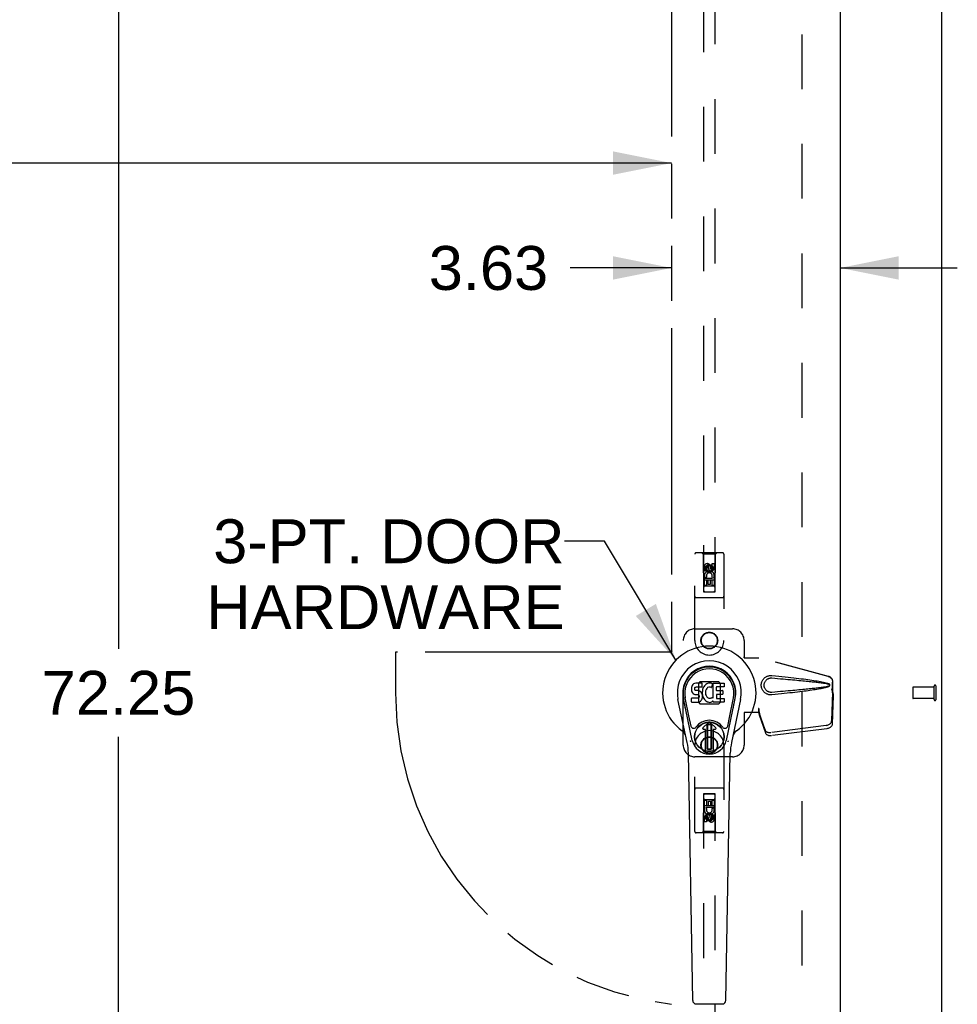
# Model space of a CAD drawing. Header units: inches. Extents: x 0 to 214, y 0 to 139.
# Tile 4 of 14: x 80 to 100, y 48 to 69. Entities that reach past the tile are written whole.
import ezdxf

# ---------------------------------------------------------------- set-up
doc = ezdxf.new("R2010")
doc.units = ezdxf.units.IN
doc.header["$LTSCALE"] = 11.782908
doc.header["$MEASUREMENT"] = 0
doc.linetypes.add('HIDDEN', pattern=[0.2, 0.1, -0.1])
doc.linetypes.add('PHANTOM', pattern=[0.8, 0.45, -0.05, 0.1, -0.05, 0.1, -0.05])
doc.layers.get('0').update_dxf_attribs({"linetype": 'CONTINUOUS'})
for name, color, linetype in [('02___PRT_ALL_AXES', 7, 'CONTINUOUS'), ('AVAIL_DOOR_SPACE', 7, 'CONTINUOUS'), ('DEFAULT_2', 8, 'HIDDEN'), ('DIMENSIONS', 7, 'CONTINUOUS')]:
    doc.layers.add(name, color=color, linetype=linetype)
doc.styles.get("Standard").update_dxf_attribs({"font": 'arial.ttf'})
doc.dimstyles.new('DIMSTYLE_1', dxfattribs={"dimtxt": 0.945153, "dimasz": 1.260204, "dimexe": 0.09, "dimexo": 0.07, "dimgap": 0.0375, "dimtad": 0, "dimtih": 1, "dimtoh": 1, "dimzin": 4, "dimdsep": 46, "dimtxsty": 'Standard', "dimblk": '_FILLED', "dimblk1": '_FILLED', "dimblk2": '_FILLED', "dimcen": 0.09, "dimazin": 1, "dimtfac": 1, "dimtofl": 0, "dimtmove": 0, "dimatfit": 3, "dimldrblk": '_FILLED', "dimfxl": 1, "dimtolj": 1, "dimtzin": 4, "dimarcsym": 0})
doc.dimstyles.get("Standard").update_dxf_attribs({"dimtxt": 1.071173, "dimasz": 1.260204, "dimexe": 0.09, "dimexo": 0.07, "dimgap": 0.09, "dimtad": 0, "dimtih": 1, "dimtoh": 1, "dimzin": 4, "dimdsep": 46, "dimtxsty": 'Standard', "dimblk": '_FILLED', "dimblk1": '_FILLED', "dimblk2": '_FILLED', "dimcen": 0.09, "dimazin": 1, "dimtp": 0.01, "dimtm": 0.01, "dimtfac": 1, "dimtofl": 0, "dimtmove": 0, "dimatfit": 3, "dimldrblk": '_FILLED', "dimfxl": 1, "dimtolj": 1, "dimtzin": 4, "dimarcsym": 0})

# ---------------------------------------------------------------- blocks, each defined once
blk = doc.blocks.new('_FILLED')
at = {"color": 0, "linetype": 'ByBlock'}
blk.add_solid([(0, 0), (-1, 0.2), (-1, -0.2)], dxfattribs=at)
blk = doc.blocks.new('*D11')
at = {"layer": 'DIMENSIONS', "color": 2, "linetype": 'Continuous'}
for p, q in [((82.998, 91.116), (81.262, 91.116)), ((81.864, 91.116), (81.864, 55.936)), ((81.864, 18.866), (81.864, 54.046)), ((80.73, 18.866), (82.685, 18.866))]:
    blk.add_line(p, q, dxfattribs=at)
at = {"layer": 'DIMENSIONS', "color": 2, "linetype": 'Continuous', "xscale": 1.2602040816, "yscale": 1.2602040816, "zscale": 1.2602040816}
for p, rotation in [((81.864, 91.116), 90), ((81.864, 18.866), 270)]:
    blk.add_blockref('_FILLED', p, dxfattribs=dict(at, rotation=rotation))
at = {"layer": 'DIMENSIONS', "color": 2, "linetype": 'Continuous', "insert": (81.864, 55.463), "char_height": 0.9452, "width": 3.30277, "attachment_point": 2, "line_spacing_factor": 0.9}
blk.add_mtext('72.25', dxfattribs=at)
blk = doc.blocks.new('*D14')
at = {"layer": 'DIMENSIONS', "color": 2, "linetype": 'Continuous'}
for p, q in [((62.196, 66.388), (71.348, 66.388)), ((93.759, 66.388), (75.596, 66.388))]:
    blk.add_line(p, q, dxfattribs=at)
at = {"layer": 'DIMENSIONS', "color": 2, "linetype": 'Continuous', "xscale": 1.2602040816, "yscale": 1.2602040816, "zscale": 1.2602040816, "rotation": 180}
blk.add_blockref('_FILLED', (62.196, 66.388), dxfattribs=at)
at = {"layer": 'DIMENSIONS', "color": 2, "linetype": 'Continuous', "xscale": 1.2602040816, "yscale": 1.2602040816, "zscale": 1.2602040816}
blk.add_blockref('_FILLED', (93.759, 66.388), dxfattribs=at)
at = {"layer": 'DIMENSIONS', "color": 2, "linetype": 'Continuous', "insert": (73.472, 66.86), "char_height": 0.9452, "width": 3.30277, "attachment_point": 2, "line_spacing_factor": 0.9}
blk.add_mtext('31.56', dxfattribs=at)
blk = doc.blocks.new('*D15')
at = {"layer": 'DIMENSIONS', "color": 2, "linetype": 'Continuous'}
for p, q in [((93.759, 64.132), (91.579, 64.132)), ((97.384, 64.132), (99.904, 64.132))]:
    blk.add_line(p, q, dxfattribs=at)
at = {"layer": 'DIMENSIONS', "color": 2, "linetype": 'Continuous', "xscale": 1.2602040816, "yscale": 1.2602040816, "zscale": 1.2602040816}
blk.add_blockref('_FILLED', (93.759, 64.132), dxfattribs=at)
at = {"layer": 'DIMENSIONS', "color": 2, "linetype": 'Continuous', "xscale": 1.2602040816, "yscale": 1.2602040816, "zscale": 1.2602040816, "rotation": 180}
blk.add_blockref('_FILLED', (97.384, 64.132), dxfattribs=at)
at = {"layer": 'DIMENSIONS', "color": 2, "linetype": 'Continuous', "insert": (91.106, 64.604), "char_height": 0.9452, "width": 2.56843, "attachment_point": 3, "line_spacing_factor": 0.9}
blk.add_mtext('3.63', dxfattribs=at)

msp = doc.modelspace()

# ---------------------------------------------------------------- linework, layer by layer
at = {"color": 7, "linetype": 'Continuous'}
for p, q in [((99.571, 11.116), (99.571, 94.866)), ((94.187, 55.105), (94.185, 55.081)), ((94.185, 55.081), (94.186, 55.057)), ((94.192, 55.128), (94.187, 55.105)), ((94.201, 55.151), (94.192, 55.128)), ((94.215, 55.17), (94.201, 55.151)), ((94.224, 55.178), (94.215, 55.17)), ((94.233, 55.185), (94.224, 55.178)), ((94.255, 55.195), (94.233, 55.185)), ((94.278, 55.202), (94.255, 55.195)), ((94.256, 55.07), (94.257, 55.085)), ((94.257, 55.085), (94.259, 55.1)), ((94.259, 55.1), (94.262, 55.106)), ((94.262, 55.106), (94.268, 55.111)), ((94.268, 55.111), (94.282, 55.116)), ((94.418, 55.202), (94.278, 55.202)), ((94.282, 55.116), (94.297, 55.117)), ((94.297, 55.117), (94.41, 55.117)), ((94.41, 55.117), (94.416, 55.117)), ((94.416, 55.117), (94.417, 55.123)), ((94.417, 55.123), (94.419, 55.136)), ((94.419, 55.159), (94.418, 55.202)), ((94.419, 55.136), (94.419, 55.159)), ((94.432, 55.081), (94.426, 55.06)), ((94.441, 55.102), (94.432, 55.081)), ((94.451, 55.122), (94.441, 55.102)), ((94.464, 55.14), (94.451, 55.122)), ((94.479, 55.156), (94.464, 55.14)), ((94.495, 55.172), (94.479, 55.156)), ((94.514, 55.185), (94.495, 55.172)), ((94.514, 55.084), (94.5, 55.061)), ((94.534, 55.194), (94.514, 55.185)), ((94.523, 55.094), (94.514, 55.084)), ((94.533, 55.102), (94.523, 55.094)), ((94.558, 55.112), (94.533, 55.102)), ((94.556, 55.198), (94.534, 55.194)), ((94.578, 55.201), (94.556, 55.198)), ((94.571, 55.115), (94.558, 55.112)), ((94.584, 55.115), (94.571, 55.115)), ((94.601, 55.2), (94.578, 55.201)), ((94.598, 55.112), (94.584, 55.115)), ((94.61, 55.107), (94.598, 55.112)), ((94.612, 55.199), (94.601, 55.2)), ((94.622, 55.195), (94.612, 55.199)), ((94.642, 55.178), (94.616, 55.11)), ((94.641, 55.183), (94.622, 55.195)), ((94.651, 55.2), (94.888, 55.2)), ((94.651, 54.875), (94.651, 55.2)), ((94.721, 55.112), (94.721, 55.045)), ((94.888, 55.117), (94.726, 55.117)), ((94.892, 55.196), (94.892, 55.121)), ((94.205, 53.968), (94.013, 54.872)), ((94.061, 54.645), (94.017, 54.873)), ((94.129, 54.499), (94.054, 54.88)), ((94.186, 55.057), (94.19, 55.034)), ((94.188, 54.795), (94.188, 54.87)), ((94.19, 55.034), (94.198, 55.012)), ((94.251, 54.875), (94.192, 54.875)), ((94.198, 55.012), (94.211, 54.991)), ((94.211, 54.991), (94.227, 54.974)), ((94.227, 54.974), (94.247, 54.961)), ((94.247, 54.961), (94.258, 54.957)), ((94.312, 54.876), (94.251, 54.875)), ((94.257, 55.062), (94.256, 55.07)), ((94.259, 55.055), (94.257, 55.062)), ((94.258, 54.957), (94.27, 54.955)), ((94.264, 55.049), (94.259, 55.055)), ((94.27, 55.044), (94.264, 55.049)), ((94.284, 55.04), (94.27, 55.044)), ((94.27, 54.955), (94.318, 54.954)), ((94.308, 55.041), (94.284, 55.04)), ((94.332, 55.04), (94.308, 55.041)), ((94.327, 54.877), (94.312, 54.876)), ((94.318, 54.954), (94.325, 54.954)), ((94.325, 54.954), (94.332, 54.951)), ((94.334, 54.88), (94.327, 54.877)), ((94.356, 55.035), (94.332, 55.04)), ((94.332, 54.951), (94.338, 54.947)), ((94.339, 54.886), (94.334, 54.88)), ((94.338, 54.947), (94.343, 54.941)), ((94.349, 54.898), (94.339, 54.886)), ((94.343, 54.941), (94.35, 54.927)), ((94.351, 54.904), (94.349, 54.898)), ((94.35, 54.927), (94.352, 54.912)), ((94.352, 54.912), (94.351, 54.904)), ((94.367, 55.03), (94.356, 55.035)), ((94.377, 55.023), (94.367, 55.03)), ((94.394, 55.006), (94.377, 55.023)), ((94.407, 54.986), (94.394, 55.006)), ((94.416, 54.964), (94.407, 54.986)), ((94.408, 54.848), (94.417, 54.87)), ((94.422, 54.941), (94.416, 54.964)), ((94.422, 55.038), (94.417, 54.994)), ((94.417, 54.994), (94.418, 54.971)), ((94.417, 54.87), (94.423, 54.893)), ((94.418, 54.971), (94.421, 54.949)), ((94.421, 54.949), (94.426, 54.928)), ((94.426, 55.06), (94.422, 55.038)), ((94.425, 54.917), (94.422, 54.941)), ((94.423, 54.893), (94.425, 54.917)), ((94.426, 54.928), (94.433, 54.906)), ((94.433, 54.906), (94.454, 54.867)), ((94.454, 54.867), (94.467, 54.849)), ((94.491, 55.036), (94.487, 55.009)), ((94.487, 55.009), (94.487, 54.982)), ((94.487, 54.982), (94.488, 54.969)), ((94.488, 54.969), (94.491, 54.956)), ((94.494, 55.049), (94.491, 55.036)), ((94.491, 54.956), (94.501, 54.932)), ((94.5, 55.061), (94.494, 55.049)), ((94.501, 54.932), (94.515, 54.908)), ((94.515, 54.908), (94.523, 54.898)), ((94.523, 54.898), (94.533, 54.89)), ((94.533, 54.89), (94.545, 54.882)), ((94.545, 54.882), (94.557, 54.877)), ((94.557, 54.877), (94.57, 54.875)), ((94.57, 54.875), (94.584, 54.874)), ((94.584, 54.874), (94.597, 54.876)), ((94.597, 54.876), (94.61, 54.881)), ((94.61, 54.881), (94.622, 54.886)), ((94.622, 54.886), (94.633, 54.893)), ((94.639, 54.892), (94.651, 54.875)), ((94.722, 54.954), (94.722, 54.876)), ((94.726, 55.04), (94.857, 55.04)), ((94.857, 54.958), (94.727, 54.958)), ((94.727, 54.872), (94.888, 54.872)), ((94.861, 55.036), (94.861, 54.963)), ((94.893, 54.867), (94.893, 54.795)), ((94.937, 53.968), (95.13, 54.872)), ((95.014, 54.499), (95.088, 54.88)), ((95.081, 54.645), (95.126, 54.873)), ((94.095, 53.921), (93.897, 54.847)), ((94.192, 54.791), (94.336, 54.791)), ((94.336, 54.791), (94.348, 54.792)), ((94.348, 54.792), (94.36, 54.796)), ((94.36, 54.796), (94.379, 54.81)), ((94.379, 54.81), (94.396, 54.827)), ((94.396, 54.827), (94.403, 54.837)), ((94.403, 54.837), (94.408, 54.848)), ((94.467, 54.849), (94.482, 54.832)), ((94.482, 54.832), (94.498, 54.817)), ((94.498, 54.817), (94.516, 54.803)), ((94.516, 54.803), (94.525, 54.798)), ((94.525, 54.798), (94.536, 54.795)), ((94.536, 54.795), (94.558, 54.789)), ((94.558, 54.789), (94.58, 54.786)), ((94.58, 54.786), (94.602, 54.79)), ((94.602, 54.79), (94.623, 54.796)), ((94.623, 54.796), (94.642, 54.808)), ((94.653, 54.808), (94.642, 54.808)), ((94.642, 54.808), (94.642, 54.808)), ((94.653, 54.795), (94.653, 54.808)), ((94.888, 54.791), (94.657, 54.791)), ((95.245, 54.847), (95.048, 53.921)), ((94.177, 54.273), (94.129, 54.499)), ((94.966, 54.273), (95.014, 54.499)), ((94.433, 54.237), (94.543, 54.348)), ((94.544, 54.348), (94.433, 54.237)), ((94.528, 54.31), (94.542, 54.324)), ((94.542, 54.296), (94.528, 54.31)), ((94.528, 53.782), (94.528, 54.31)), ((94.542, 54.324), (94.601, 54.324)), ((94.542, 54.324), (94.556, 54.31)), ((94.556, 54.31), (94.542, 54.296)), ((94.542, 53.796), (94.542, 54.296)), ((94.556, 54.31), (94.587, 54.31)), ((94.587, 54.31), (94.601, 54.324)), ((94.601, 54.296), (94.587, 54.31)), ((94.709, 54.237), (94.599, 54.348)), ((94.599, 54.348), (94.709, 54.237)), ((94.601, 54.324), (94.615, 54.31)), ((94.615, 54.31), (94.601, 54.296)), ((94.601, 54.296), (94.601, 53.796)), ((94.615, 54.31), (94.615, 53.783)), ((94.489, 54.204), (94.447, 54.204)), ((94.489, 54.204), (94.447, 54.204)), ((94.489, 54.204), (94.489, 54.204)), ((94.489, 53.744), (94.489, 54.204)), ((94.489, 53.744), (94.489, 54.204)), ((94.696, 54.204), (94.654, 54.204)), ((94.696, 54.204), (94.654, 54.204)), ((94.654, 54.204), (94.654, 54.204)), ((94.654, 54.204), (94.654, 53.744)), ((94.654, 54.204), (94.654, 53.744)), ((94.213, 48.375), (94.12, 53.696)), ((94.528, 53.782), (94.542, 53.796)), ((94.542, 53.769), (94.528, 53.782)), ((94.542, 53.796), (94.556, 53.782)), ((94.556, 53.782), (94.542, 53.769)), ((94.601, 53.769), (94.542, 53.769)), ((94.587, 53.782), (94.556, 53.782)), ((94.587, 53.782), (94.601, 53.796)), ((94.601, 53.769), (94.587, 53.782)), ((94.601, 53.796), (94.615, 53.783)), ((94.615, 53.783), (94.601, 53.769)), ((94.929, 48.375), (95.022, 53.696)), ((94.292, 48.298), (94.85, 48.298))]:
    msp.add_line(p, q, dxfattribs=at)
at = {"color": 3, "linetype": 'Continuous'}
msp.add_line((97.384, 92.137), (97.384, 17.845), dxfattribs=at)
at = {"color": 7, "linetype": 'Continuous'}
for points in [[(94.173, 53.938), (94.171, 53.943), (94.17, 53.949), (94.168, 53.954), (94.167, 53.96)], [(94.976, 53.96), (94.974, 53.954), (94.973, 53.949), (94.971, 53.943), (94.97, 53.938)]]:
    msp.add_lwpolyline(points, dxfattribs=at)
for radius in [0.317, 0.313]:
    msp.add_circle((94.571, 54.046), radius, dxfattribs=at)
for centre, radius, start, end in [((94.571, 54.991), 1.004, 305.5066, 234.4934), ((94.571, 54.991), 0.689, 347.9703, 192.0297), ((94.571, 54.991), 0.571, 347.9703, 192.0297), ((94.571, 54.981), 0.527, 348.9402, 191.0594), ((94.612, 55.111), 0.00448, 246.1578, 339.0016), ((94.638, 55.18), 0.00448, 339.0016, 51.8729), ((94.726, 55.112), 0.00448, 90, 180), ((94.888, 55.196), 0.00448, 0, 90), ((94.888, 55.121), 0.00448, 270, 360), ((94.192, 54.87), 0.00448, 90, 180.0119), ((94.635, 54.89), 0.00448, 34.0893, 127.3444), ((94.726, 55.045), 0.00448, 180, 270), ((94.727, 54.954), 0.00448, 90, 180), ((94.727, 54.876), 0.00448, 180, 270), ((94.857, 55.036), 0.00448, 0, 90), ((94.857, 54.963), 0.00448, 270, 360), ((94.888, 54.867), 0.00448, 0, 90), ((94.192, 54.795), 0.00483, 180, 270), ((94.657, 54.795), 0.00448, 180, 270), ((94.888, 54.795), 0.00448, 270, 360), ((94.234, 54.286), 0.0591, 192.0297, 324.5763), ((94.571, 54.046), 0.354, 35.4237, 144.5763), ((94.447, 54.223), 0.0197, 135, 270), ((94.447, 54.223), 0.0195, 135, 270), ((94.571, 54.32), 0.0394, 45, 135), ((94.571, 54.32), 0.0392, 45, 135), ((94.696, 54.223), 0.0197, 270, 45), ((94.696, 54.223), 0.0195, 270, 45), ((94.908, 54.286), 0.0591, 215.4237, 347.9703), ((93.874, 54.013), 0.197, 12.0297, 54.4934), ((95.269, 54.013), 0.197, 125.5066, 167.9703), ((92.94, 53.675), 1.181, 1, 12.0297), ((94.571, 54.046), 0.374, 192.0297, 347.9703), ((96.203, 53.675), 1.181, 167.9703, 179), ((94.571, 54.046), 0.313, 254.7027, 285.2973), ((94.292, 48.376), 0.0787, 181, 270), ((94.85, 48.376), 0.0787, 270, 359)]:
    msp.add_arc(centre, radius, start, end, dxfattribs=at)
msp.add_ellipse((94.571, 54.981), major_axis=(0, 0.565), ratio=0.999848, start_param=-1.76365, end_param=1.76365, dxfattribs=at)
at = {"layer": '02___PRT_ALL_AXES', "color": 8, "linetype": 'HIDDEN'}
for p, q in [((94.465, 57.613), (94.465, 57.706)), ((94.507, 57.706), (94.507, 57.613)), ((94.551, 57.677), (94.551, 57.706)), ((94.592, 57.72), (94.592, 57.673)), ((94.635, 57.77), (94.678, 57.77)), ((94.635, 57.677), (94.635, 57.77)), ((94.678, 57.77), (94.678, 57.677)), ((94.507, 57.613), (94.465, 57.613)), ((94.465, 57.457), (94.642, 57.457)), ((94.465, 57.301), (94.465, 57.457)), ((94.513, 57.482), (94.474, 57.465)), ((94.549, 57.415), (94.507, 57.415)), ((94.507, 57.415), (94.507, 57.301)), ((94.549, 57.322), (94.549, 57.415)), ((94.635, 57.415), (94.592, 57.415)), ((94.592, 57.415), (94.592, 57.322)), ((94.642, 57.457), (94.624, 57.47)), ((94.635, 57.301), (94.635, 57.415)), ((94.667, 57.461), (94.666, 57.457)), ((94.666, 57.457), (94.678, 57.457)), ((94.678, 57.457), (94.678, 57.301)), ((94.507, 57.301), (94.465, 57.301)), ((94.592, 57.322), (94.549, 57.322)), ((94.678, 57.301), (94.635, 57.301)), ((99.403, 55.115), (98.956, 55.115)), ((99.403, 55.115), (99.403, 54.867)), ((99.403, 54.867), (98.956, 54.867)), ((94.465, 52.68), (94.507, 52.68)), ((94.465, 52.524), (94.465, 52.68)), ((94.507, 52.68), (94.507, 52.567)), ((94.507, 52.567), (94.551, 52.567)), ((94.551, 52.659), (94.593, 52.659)), ((94.551, 52.567), (94.551, 52.659)), ((94.593, 52.659), (94.593, 52.567)), ((94.593, 52.567), (94.635, 52.567)), ((94.635, 52.68), (94.678, 52.68)), ((94.635, 52.567), (94.635, 52.68)), ((94.678, 52.68), (94.678, 52.524)), ((94.477, 52.524), (94.465, 52.524)), ((94.475, 52.521), (94.477, 52.524)), ((94.678, 52.524), (94.5, 52.524)), ((94.5, 52.524), (94.519, 52.511)), ((94.63, 52.5), (94.669, 52.517)), ((94.635, 52.368), (94.678, 52.368)), ((94.635, 52.275), (94.635, 52.368)), ((94.678, 52.368), (94.678, 52.275)), ((94.465, 52.212), (94.465, 52.304)), ((94.507, 52.212), (94.465, 52.212)), ((94.507, 52.304), (94.507, 52.212)), ((94.551, 52.262), (94.551, 52.308)), ((94.592, 52.304), (94.592, 52.276))]:
    msp.add_line(p, q, dxfattribs=at)
for centre, radius in [((94.571, 57.663), 0.085), ((94.571, 56.116), 0.172), ((94.571, 53.866), 0.172), ((94.571, 52.318), 0.085)]:
    msp.add_circle(centre, radius, dxfattribs=at)
for centre, radius, start, end in [((94.529, 57.706), 0.0644, 12.2995, 180.0775), ((94.529, 57.706), 0.0219, 359.9011, 180), ((94.614, 57.677), 0.0635, 180, 360), ((94.613, 57.677), 0.0219, 190.307, 360), ((94.571, 57.507), 0.107, 334.2636, 203.4027), ((94.571, 57.507), 0.0639, 324.8895, 203.4026), ((94.571, 52.474), 0.107, 154.2636, 23.4027), ((94.528, 52.304), 0.0635, 0, 180), ((94.571, 52.474), 0.0639, 144.8895, 23.4026), ((94.529, 52.304), 0.0219, 10.307, 180), ((94.614, 52.275), 0.0644, 192.2995, 0.0775), ((94.614, 52.275), 0.0219, 179.9011, 360)]:
    msp.add_arc(centre, radius, start, end, dxfattribs=at)
at = {"layer": 'AVAIL_DOOR_SPACE', "color": 4, "linetype": 'PHANTOM'}
for p, q in [((93.759, 91.116), (93.759, 55.866)), ((93.759, 55.866), (87.821, 55.866)), ((87.821, 55.866), (87.821, 54.991))]:
    msp.add_line(p, q, dxfattribs=at)
msp.add_arc((94.571, 54.991), 6.75, 180, 263.0865, dxfattribs=at)
at = {"layer": 'DEFAULT_2', "color": 8, "linetype": 'HIDDEN'}
for p, q in [((96.571, 18.491), (96.571, 91.491)), ((94.446, 91.163), (94.446, 57.161)), ((94.696, 57.161), (94.696, 91.163)), ((94.259, 56.116), (94.259, 57.973)), ((94.854, 58.003), (94.289, 58.003)), ((94.441, 57.973), (94.411, 58.003)), ((94.701, 57.973), (94.441, 57.973)), ((94.441, 57.973), (94.445, 57.163)), ((94.698, 57.163), (94.701, 57.973)), ((94.701, 57.973), (94.731, 58.003)), ((94.884, 57.973), (94.884, 56.116)), ((94.571, 57.735), (94.509, 57.699)), ((94.509, 57.699), (94.519, 57.693)), ((94.509, 57.699), (94.509, 57.627)), ((94.509, 57.627), (94.519, 57.633)), ((94.509, 57.627), (94.571, 57.591)), ((94.571, 57.723), (94.519, 57.693)), ((94.519, 57.693), (94.519, 57.633)), ((94.519, 57.633), (94.571, 57.602)), ((94.634, 57.699), (94.571, 57.735)), ((94.571, 57.735), (94.571, 57.723)), ((94.624, 57.693), (94.571, 57.723)), ((94.571, 57.602), (94.624, 57.633)), ((94.571, 57.591), (94.634, 57.627)), ((94.634, 57.699), (94.624, 57.693)), ((94.624, 57.633), (94.624, 57.693)), ((94.634, 57.627), (94.624, 57.633)), ((94.634, 57.627), (94.634, 57.699)), ((94.699, 57.413), (94.444, 57.413)), ((94.571, 57.591), (94.571, 57.602)), ((94.656, 57.288), (94.486, 57.288)), ((94.854, 57.038), (94.289, 57.038)), ((94.445, 57.163), (94.698, 57.163)), ((94.446, 57.165), (94.696, 57.165)), ((94.446, 57.161), (94.696, 57.161)), ((94.259, 56.366), (95.071, 56.366)), ((94.009, 53.866), (94.009, 56.116)), ((95.321, 56.116), (95.321, 55.763)), ((95.318, 55.746), (95.321, 55.763)), ((95.318, 55.746), (95.639, 55.746)), ((95.326, 55.746), (95.321, 55.763)), ((97.129, 55.343), (95.632, 55.746)), ((97.137, 55.343), (95.639, 55.746)), ((94.37, 55.227), (94.335, 55.192)), ((94.335, 55.192), (94.335, 54.789)), ((94.772, 55.227), (94.37, 55.227)), ((94.808, 55.192), (94.772, 55.227)), ((94.808, 54.789), (94.808, 55.192)), ((97.221, 54.993), (97.221, 55.223)), ((97.229, 54.993), (97.229, 55.223)), ((98.946, 55.105), (98.946, 54.877)), ((99.403, 55.133), (99.403, 54.849)), ((99.446, 55.133), (99.446, 54.849)), ((97.2, 55.074), (97.221, 54.993)), ((97.221, 55.004), (97.201, 54.389)), ((97.207, 55.074), (97.229, 54.993)), ((97.234, 54.933), (97.215, 54.318)), ((97.221, 55.004), (97.234, 54.933)), ((97.229, 54.993), (97.221, 54.993)), ((97.223, 55.02), (97.232, 54.964)), ((97.232, 54.964), (97.233, 54.953)), ((97.233, 54.953), (97.233, 54.943)), ((97.233, 54.943), (97.234, 54.933)), ((94.335, 54.789), (94.37, 54.754)), ((94.37, 54.754), (94.772, 54.754)), ((94.772, 54.754), (94.808, 54.789)), ((95.639, 54.653), (95.632, 54.653)), ((95.632, 54.653), (95.632, 54.566)), ((95.639, 54.653), (95.639, 54.566)), ((95.639, 54.566), (95.318, 54.566)), ((95.318, 54.566), (95.321, 54.549)), ((95.326, 54.566), (95.321, 54.549)), ((95.321, 54.549), (95.321, 53.866)), ((95.77, 54.195), (95.638, 54.579)), ((95.651, 54.508), (95.638, 54.579)), ((95.647, 54.538), (95.651, 54.508)), ((95.783, 54.124), (95.651, 54.508)), ((97.084, 54.29), (95.897, 54.138)), ((97.098, 54.219), (95.91, 54.067)), ((94.259, 52.008), (94.259, 53.866)), ((94.884, 53.866), (94.884, 52.008)), ((95.071, 53.616), (94.259, 53.616)), ((94.854, 52.943), (94.289, 52.943)), ((94.445, 52.818), (94.441, 52.008)), ((94.445, 52.818), (94.698, 52.818)), ((94.696, 52.82), (94.446, 52.82)), ((94.446, 52.82), (94.446, 18.818)), ((94.696, 52.817), (94.446, 52.817)), ((94.696, 18.818), (94.696, 52.82)), ((94.701, 52.008), (94.698, 52.818)), ((94.444, 52.568), (94.699, 52.568)), ((94.486, 52.693), (94.656, 52.693)), ((94.571, 52.391), (94.509, 52.355)), ((94.509, 52.355), (94.519, 52.349)), ((94.509, 52.355), (94.509, 52.282)), ((94.571, 52.379), (94.519, 52.349)), ((94.519, 52.349), (94.519, 52.288)), ((94.634, 52.355), (94.571, 52.391)), ((94.571, 52.391), (94.571, 52.379)), ((94.624, 52.349), (94.571, 52.379)), ((94.634, 52.355), (94.624, 52.349)), ((94.624, 52.288), (94.624, 52.349)), ((94.634, 52.282), (94.634, 52.355)), ((94.509, 52.282), (94.519, 52.288)), ((94.509, 52.282), (94.571, 52.246)), ((94.519, 52.288), (94.571, 52.258)), ((94.571, 52.258), (94.624, 52.288)), ((94.571, 52.246), (94.634, 52.282)), ((94.571, 52.246), (94.571, 52.258)), ((94.634, 52.282), (94.624, 52.288)), ((94.854, 51.978), (94.289, 51.978)), ((94.441, 52.008), (94.411, 51.978)), ((94.701, 52.008), (94.441, 52.008)), ((94.701, 52.008), (94.731, 51.978))]:
    msp.add_line(p, q, dxfattribs=at)
for points in [[(95.915, 54.948), (95.902, 54.947), (95.889, 54.947), (95.876, 54.948), (95.864, 54.949), (95.851, 54.951), (95.838, 54.955), (95.826, 54.959), (95.814, 54.963), (95.802, 54.969), (95.791, 54.975), (95.78, 54.982), (95.768, 54.991), (95.757, 55), (95.746, 55.011), (95.735, 55.024), (95.724, 55.038), (95.715, 55.053), (95.707, 55.069), (95.7, 55.086), (95.695, 55.103), (95.692, 55.12), (95.689, 55.138), (95.689, 55.155), (95.689, 55.172), (95.691, 55.189), (95.695, 55.207), (95.7, 55.224), (95.706, 55.24), (95.714, 55.256), (95.723, 55.272), (95.733, 55.286), (95.744, 55.299), (95.756, 55.31), (95.767, 55.32), (95.778, 55.328), (95.79, 55.336), (95.802, 55.342), (95.813, 55.348), (95.825, 55.352), (95.838, 55.356), (95.85, 55.36), (95.863, 55.362), (95.876, 55.364)], [(95.915, 55.001), (95.906, 55.001), (95.896, 55.001), (95.887, 55.001), (95.878, 55.003), (95.868, 55.005), (95.859, 55.007), (95.85, 55.01), (95.842, 55.014), (95.833, 55.018), (95.825, 55.022), (95.817, 55.027), (95.809, 55.034), (95.801, 55.041), (95.792, 55.049), (95.785, 55.058), (95.777, 55.068), (95.771, 55.079), (95.765, 55.09), (95.76, 55.101), (95.757, 55.112), (95.754, 55.123), (95.752, 55.134), (95.751, 55.144), (95.751, 55.155), (95.751, 55.165), (95.752, 55.176), (95.754, 55.186), (95.756, 55.197), (95.76, 55.208), (95.764, 55.22), (95.77, 55.231), (95.776, 55.242), (95.783, 55.252), (95.791, 55.261), (95.799, 55.27), (95.808, 55.277), (95.816, 55.283), (95.824, 55.289), (95.833, 55.293), (95.841, 55.298), (95.85, 55.301), (95.859, 55.304), (95.868, 55.307), (95.877, 55.309), (95.887, 55.31), (95.896, 55.311), (95.906, 55.311), (95.915, 55.31)], [(95.876, 55.364), (95.889, 55.365), (95.902, 55.365), (95.915, 55.364)], [(95.915, 55.364), (95.991, 55.356), (96.063, 55.349), (96.133, 55.342), (96.2, 55.334), (96.264, 55.328), (96.326, 55.321), (96.385, 55.314), (96.441, 55.308), (96.495, 55.301), (96.547, 55.295), (96.597, 55.289), (96.645, 55.283), (96.691, 55.277), (96.735, 55.27), (96.777, 55.264), (96.817, 55.258), (96.856, 55.252), (96.893, 55.246), (96.928, 55.24), (96.962, 55.234), (96.994, 55.228), (97.025, 55.221), (97.054, 55.215), (97.082, 55.207), (97.109, 55.199), (97.133, 55.191)], [(95.915, 55.31), (95.979, 55.305), (96.04, 55.3), (96.099, 55.295), (96.156, 55.29), (96.211, 55.285), (96.263, 55.28), (96.314, 55.276), (96.363, 55.271), (96.41, 55.267), (96.455, 55.263), (96.498, 55.259), (96.539, 55.255), (96.579, 55.251), (96.616, 55.248), (96.652, 55.244), (96.687, 55.241), (96.719, 55.237), (96.751, 55.234), (96.781, 55.231), (96.81, 55.228), (96.838, 55.224), (96.866, 55.221), (96.893, 55.218), (96.92, 55.215), (96.947, 55.211), (96.973, 55.208), (97, 55.204), (97.027, 55.2), (97.054, 55.196), (97.081, 55.191), (97.107, 55.186), (97.134, 55.18)], [(97.129, 55.343), (97.142, 55.339), (97.154, 55.333), (97.166, 55.327), (97.177, 55.318), (97.187, 55.309), (97.196, 55.299), (97.203, 55.287), (97.21, 55.275), (97.215, 55.263), (97.218, 55.25), (97.221, 55.236), (97.221, 55.223)], [(97.229, 55.223), (97.228, 55.236), (97.226, 55.25), (97.222, 55.263), (97.217, 55.275), (97.211, 55.287), (97.203, 55.299), (97.194, 55.309), (97.184, 55.318), (97.174, 55.327), (97.162, 55.333), (97.15, 55.339), (97.137, 55.343)], [(97.134, 55.132), (97.107, 55.126), (97.081, 55.12), (97.054, 55.116), (97.027, 55.111), (97.001, 55.107), (96.974, 55.104), (96.947, 55.1), (96.92, 55.097), (96.893, 55.093), (96.866, 55.09), (96.839, 55.087), (96.811, 55.084), (96.782, 55.081), (96.751, 55.077), (96.72, 55.074), (96.687, 55.071), (96.653, 55.067), (96.617, 55.064), (96.579, 55.06), (96.54, 55.056), (96.499, 55.052), (96.456, 55.048), (96.41, 55.044), (96.364, 55.04), (96.315, 55.036), (96.264, 55.031), (96.211, 55.026), (96.156, 55.022), (96.099, 55.017), (96.04, 55.012), (95.979, 55.006), (95.915, 55.001)], [(97.133, 55.121), (97.111, 55.113), (97.087, 55.105), (97.061, 55.099), (97.035, 55.092), (97.007, 55.086), (96.978, 55.08), (96.948, 55.075), (96.916, 55.069), (96.883, 55.063), (96.848, 55.058), (96.812, 55.052), (96.775, 55.047), (96.736, 55.041), (96.695, 55.035), (96.652, 55.03), (96.608, 55.024), (96.562, 55.018), (96.515, 55.012), (96.465, 55.006), (96.413, 55), (96.359, 54.994), (96.303, 54.988), (96.245, 54.982), (96.184, 54.975), (96.12, 54.968), (96.055, 54.962), (95.986, 54.955), (95.915, 54.948)], [(97.133, 55.191), (97.139, 55.188), (97.145, 55.184), (97.149, 55.179), (97.153, 55.174), (97.156, 55.168), (97.157, 55.162), (97.158, 55.156), (97.157, 55.15), (97.156, 55.144), (97.153, 55.138), (97.149, 55.133), (97.145, 55.128), (97.14, 55.124), (97.133, 55.121)], [(97.134, 55.18), (97.139, 55.178), (97.143, 55.175), (97.147, 55.172), (97.15, 55.169), (97.152, 55.164), (97.154, 55.16), (97.154, 55.155), (97.153, 55.151), (97.152, 55.146), (97.15, 55.143), (97.147, 55.139), (97.143, 55.136), (97.139, 55.133), (97.134, 55.132)], [(97.2, 55.074), (97.205, 55.055), (97.21, 55.036), (97.216, 55.017), (97.221, 54.998), (97.226, 54.981), (97.232, 54.964)], [(97.207, 55.074), (97.21, 55.065), (97.212, 55.055), (97.215, 55.046), (97.218, 55.037), (97.22, 55.029), (97.223, 55.02)], [(97.223, 55.02), (97.223, 55.018), (97.222, 55.015), (97.222, 55.012), (97.221, 55.009), (97.221, 55.007), (97.221, 55.004)], [(95.632, 54.653), (95.634, 54.633), (95.637, 54.613), (95.639, 54.593), (95.642, 54.574), (95.647, 54.538)], [(95.639, 54.653), (95.639, 54.643), (95.639, 54.613)], [(95.639, 54.613), (95.639, 54.604), (95.638, 54.595)], [(95.638, 54.595), (95.638, 54.589), (95.638, 54.587), (95.638, 54.584), (95.638, 54.581), (95.638, 54.579)], [(95.646, 54.546), (95.644, 54.557), (95.642, 54.574), (95.641, 54.59), (95.639, 54.605), (95.639, 54.618), (95.639, 54.625)], [(97.084, 54.29), (97.099, 54.293), (97.114, 54.297), (97.129, 54.302), (97.142, 54.309), (97.155, 54.316), (97.166, 54.325), (97.176, 54.334), (97.185, 54.345), (97.192, 54.355), (97.197, 54.366), (97.2, 54.378), (97.201, 54.389)], [(97.215, 54.318), (97.214, 54.307), (97.21, 54.295), (97.205, 54.284), (97.199, 54.274), (97.19, 54.263), (97.18, 54.254), (97.169, 54.245), (97.156, 54.238), (97.142, 54.231), (97.128, 54.226), (97.113, 54.222), (97.098, 54.219)], [(95.77, 54.195), (95.774, 54.185), (95.78, 54.176), (95.787, 54.168), (95.795, 54.161), (95.805, 54.154), (95.816, 54.148), (95.828, 54.143), (95.841, 54.14), (95.854, 54.138), (95.868, 54.136), (95.882, 54.136), (95.897, 54.138)], [(95.91, 54.067), (95.896, 54.065), (95.882, 54.065), (95.868, 54.067), (95.854, 54.069), (95.842, 54.072), (95.83, 54.077), (95.819, 54.083), (95.809, 54.09), (95.8, 54.097), (95.793, 54.105), (95.787, 54.114), (95.783, 54.124)]]:
    msp.add_lwpolyline(points, dxfattribs=at)
for centre, radius in [((94.571, 57.663), 0.0845), ((94.571, 56.116), 0.18), ((94.571, 53.866), 0.18), ((94.571, 52.318), 0.0845)]:
    msp.add_circle(centre, radius, dxfattribs=at)
for centre, radius, start, end in [((94.289, 57.973), 0.03, 90, 180), ((94.854, 57.973), 0.03, 0, 90), ((94.486, 57.248), 0.04, 90, 180), ((94.486, 57.203), 0.04, 180, 270), ((94.656, 57.248), 0.04, 0, 90), ((94.656, 57.203), 0.04, 270, 360), ((94.289, 57.068), 0.03, 180, 270), ((94.854, 57.068), 0.03, 270, 360), ((94.259, 56.116), 0.25, 90, 180), ((95.071, 56.116), 0.25, 0, 90), ((94.571, 56.116), 0.312, 180, 360), ((98.956, 55.105), 0.01, 90, 180), ((99.425, 55.133), 0.0215, 0, 180), ((98.956, 54.877), 0.01, 180, 270), ((99.425, 54.849), 0.0215, 180, 360), ((94.571, 53.866), 0.312, 0, 180), ((94.259, 53.866), 0.25, 180, 270), ((95.071, 53.866), 0.25, 270, 360), ((94.289, 52.913), 0.03, 90, 180), ((94.486, 52.778), 0.04, 90, 180), ((94.656, 52.778), 0.04, 0, 90), ((94.854, 52.913), 0.03, 0, 90), ((94.486, 52.733), 0.04, 180, 270), ((94.656, 52.733), 0.04, 270, 360), ((94.289, 52.008), 0.03, 180, 270), ((94.854, 52.008), 0.03, 270, 360)]:
    msp.add_arc(centre, radius, start, end, dxfattribs=at)

# ---------------------------------------------------------------- texts
at = {"layer": 'DIMENSIONS', "color": 2, "linetype": 'Continuous', "insert": (91.456, 58.724), "char_height": 0.9452, "width": 7.68771, "attachment_point": 3, "line_spacing_factor": 0.9}
msp.add_mtext('3-PT. DOOR\\PHARDWARE', dxfattribs=at)

# ---------------------------------------------------------------- dimensions: what is measured, and where the dimension line sits
at = {"layer": 'DIMENSIONS', "color": 2, "linetype": 'Continuous'}
for base, p1, p2, picture, middle in [((93.759, 66.388), (62.196, 91.116), (93.759, 55.866), '*D14', (73.47, 66.383)), ((97.383745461, 64.131645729), (93.758745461, 55.865663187), (97.383745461, 17.844663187), '*D15', (89.82078844, 64.126376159))]:
    dim = msp.add_linear_dim(base=base, p1=p1, p2=p2, dimstyle='DIMSTYLE_1', dxfattribs=at)
    dim.commit()
    dim.dimension.update_dxf_attribs({"geometry": picture, "text_midpoint": middle, "dimtype": 160})
dim = msp.add_linear_dim(base=(81.864, 18.866), p1=(83.068, 91.116), p2=(80.66, 18.866), angle=270, dimstyle='DIMSTYLE_1', dxfattribs=at)
dim.commit()
dim.dimension.update_dxf_attribs({"geometry": '*D11', "text_midpoint": (81.867, 54.985), "dimtype": 160})

# ---------------------------------------------------------------- leaders
at = {"layer": 'DIMENSIONS', "color": 2, "linetype": 'Continuous', "annotation_type": 0, "has_hookline": 1, "hookline_direction": 1, "text_width": 7.526}
msp.add_leader([(93.854, 55.693), (92.318, 58.251), (91.456, 58.251)], dimstyle='Standard', override={"dimtad": 0}, dxfattribs=at)

doc.saveas('drawing.dxf')
